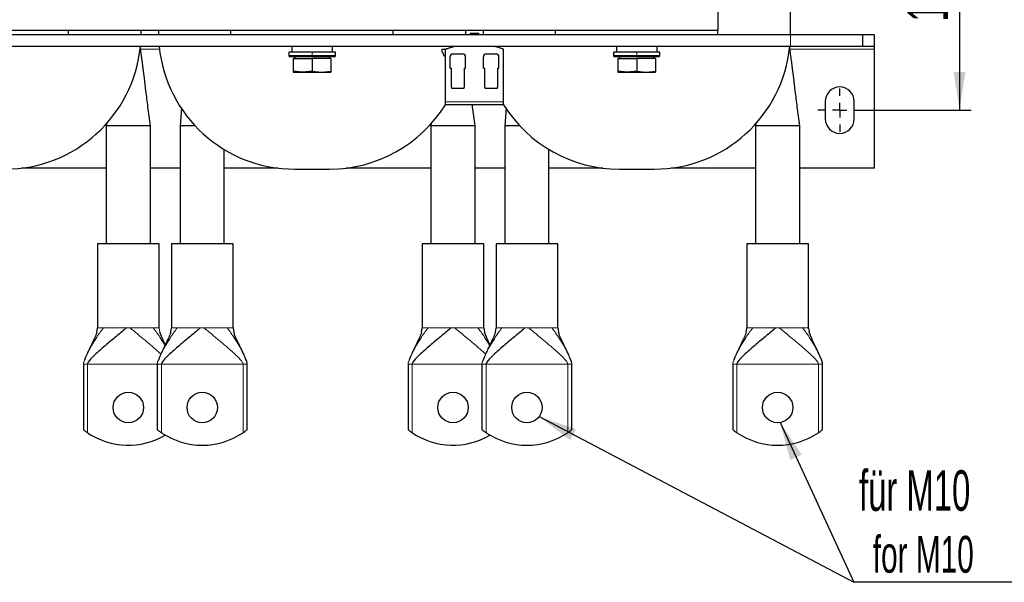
# Model space of a CAD drawing. Header units: millimetres. Extents: x 5 to 418, y 2 to 292.
# Tile 3 of 16: x 73 to 158, y 61 to 110. Entities that reach past the tile are written whole.
import ezdxf

# ---------------------------------------------------------------- set-up
doc = ezdxf.new("R2010")
doc.units = ezdxf.units.MM
doc.layers.add('SLD-0', color=7, linetype='Continuous')
doc.styles.add('SLDTEXTSTYLE0', font='TXT', dxfattribs={"width": 0.605})
doc.dimstyles.new('SLDDIMSTYLE4', dxfattribs={"dimtxt": 3.5, "dimasz": 3.302, "dimexe": 0, "dimexo": 0.0625, "dimgap": 0.875, "dimtad": 1, "dimdec": 1, "dimlfac": 4, "dimrnd": 1e-09, "dimzin": 12, "dimdsep": 46, "dimtxsty": 'SLDTEXTSTYLE0', "dimsah": 1, "dimcen": 0.09, "dimadec": 0, "dimazin": 3, "dimtfac": 1, "dimtofl": 0, "dimtmove": 0, "dimatfit": 3, "dimfxl": 1, "dimfrac": 2, "dimtolj": 1, "dimtzin": 12, "dimarcsym": 0})
doc.dimstyles.new('SLDDIMSTYLE5', dxfattribs={"dimtxt": 0.18, "dimasz": 3.302, "dimexe": 0, "dimexo": 0.0625, "dimgap": 0, "dimtad": 0, "dimtih": 1, "dimtoh": 1, "dimdec": 0, "dimrnd": 1e-09, "dimzin": 0, "dimdsep": 46, "dimtxsty": 'Standard', "dimsah": 1, "dimcen": 0.09, "dimadec": 0, "dimazin": 0, "dimtfac": 3.302, "dimtdec": 0, "dimtofl": 0, "dimtmove": 0, "dimatfit": 3, "dimfxl": 1, "dimfrac": 2, "dimtolj": 1, "dimtzin": 0, "dimarcsym": 0})

# ---------------------------------------------------------------- blocks, each defined once
blk = doc.blocks.new('_D_6')
at = {"layer": 'SLD-0'}
for p, q in [((145.604, 129.32), (155.064, 129.32)), ((154.064, 129.32), (154.064, 101.995)), ((145.604, 101.995), (155.064, 101.995))]:
    blk.add_line(p, q, dxfattribs=at)
for points in [[(154.064, 129.32), (153.556, 126.018), (154.572, 126.018)], [(154.064, 101.995), (154.572, 105.297), (153.556, 105.297)]]:
    blk.add_solid(points, dxfattribs=at)
at = {"layer": 'SLD-0', "insert": (149.553, 109.642), "char_height": 3.5, "attachment_point": 1, "rotation": 90, "style": 'SLDTEXTSTYLE0'}
blk.add_mtext('109,3', dxfattribs=at)
blk = doc.blocks.new('SW_NOTE_0_2')
at = {"layer": 'SLD-0', "color": 0}
blk.add_line((16.984, 0), (0, 0), dxfattribs=at)
blk.add_line((16.984, 0), (0, 0), dxfattribs=at)
at = {"layer": 'SLD-0', "color": 0, "attachment_point": 1, "style": 'SLDTEXTSTYLE0'}
for s, insert, char_height in [('für M10', (0.458, 9.668), 3.5), ('for M10', (1.648, 4.003), 3.175)]:
    blk.add_mtext(s, dxfattribs=dict(at, insert=insert, char_height=char_height))
blk = doc.blocks.new('SW_CENTERMARKSYMBOL_2')
at = {"layer": 'SLD-0', "color": 0}
for p, q in [((0, 1.25), (0, 1.875)), ((-1.25, 0), (-1.875, 0)), ((0, 0), (-0.625, 0)), ((0, 0), (0, 0.625)), ((0, 0), (0, -0.625)), ((0, 0), (0.625, 0)), ((1.25, 0), (1.875, 0)), ((0, -1.25), (0, -1.875))]:
    blk.add_line(p, q, dxfattribs=at)

msp = doc.modelspace()

# ---------------------------------------------------------------- linework, layer by layer
at = {"color": 7, "linetype": 'Continuous', "lineweight": 25}
for p, q in [((133.2285, 122.4453), (133.2285, 108.8703)), ((139.4785, 108.6578), (139.4785, 122.6578)), ((133.2285, 108.8703), (63.2285, 108.8703)), ((77.2285, 108.4953), (77.2285, 108.8703)), ((83.4785, 108.6578), (83.4785, 108.8703)), ((84.9785, 108.8703), (84.9785, 108.6578)), ((91.2285, 108.4953), (91.2285, 108.8703)), ((105.2285, 108.4953), (105.2285, 108.8703)), ((111.4785, 108.6578), (111.4785, 108.8703)), ((112.9785, 108.8703), (112.9785, 108.6578)), ((119.2285, 108.4953), (119.2285, 108.8703)), ((133.2285, 108.4953), (133.2285, 108.8703)), ((139.4785, 108.4953), (56.9785, 108.4953)), ((83.4774, 108.4953), (83.4785, 108.6578)), ((84.9785, 108.6578), (84.9797, 108.4953)), ((111.4774, 108.4953), (111.4785, 108.6578)), ((111.8535, 108.5953), (111.8535, 108.4953)), ((112.6035, 108.5953), (111.8535, 108.5953)), ((112.6035, 108.4953), (112.6035, 108.5953)), ((112.9785, 108.6578), (112.9797, 108.4953)), ((139.4774, 108.4953), (139.4785, 108.6578)), ((145.7285, 108.4953), (139.4785, 108.4953)), ((145.7285, 107.4953), (145.7285, 108.4953)), ((146.7285, 108.4953), (145.7285, 108.4953)), ((146.7285, 107.4953), (146.7285, 108.4953)), ((139.4785, 107.4953), (56.9785, 107.4953)), ((96.2285, 106.9953), (96.2285, 106.6953)), ((98.2285, 106.9953), (96.2285, 106.9953)), ((96.4785, 107.4953), (96.4785, 106.9953)), ((100.2285, 106.9953), (98.2285, 106.9953)), ((99.9785, 106.9953), (99.9785, 107.4953)), ((100.2285, 106.6953), (100.2285, 106.9953)), ((109.4535, 106.9863), (109.4535, 107.2453)), ((109.4535, 107.2453), (109.716, 107.2453)), ((110.466, 107.4953), (109.716, 107.2516)), ((109.716, 102.7078), (109.716, 107.2516)), ((114.741, 107.2516), (113.991, 107.4953)), ((114.741, 102.7078), (114.741, 107.2516)), ((124.2285, 106.9953), (124.2285, 106.6953)), ((126.2285, 106.9953), (124.2285, 106.9953)), ((124.4785, 107.4953), (124.4785, 106.9953)), ((128.2285, 106.9953), (126.2285, 106.9953)), ((127.9785, 106.9953), (127.9785, 107.4953)), ((128.2285, 106.6953), (128.2285, 106.9953)), ((145.7285, 107.4953), (139.4785, 107.4953)), ((146.7285, 107.4953), (145.7285, 107.4953)), ((146.7285, 107.2453), (146.7285, 107.4953)), ((146.7285, 96.9953), (146.7285, 107.2453)), ((96.2285, 106.6953), (96.3285, 106.5953)), ((98.2285, 106.6953), (96.2285, 106.6953)), ((98.2285, 106.5953), (96.3285, 106.5953)), ((96.6035, 106.4453), (96.6035, 105.3618)), ((96.6035, 106.4453), (98.2285, 106.4453)), ((96.7748, 106.5953), (96.6882, 106.4453)), ((100.2285, 106.6953), (98.2285, 106.6953)), ((100.1285, 106.5953), (98.2285, 106.5953)), ((98.2285, 106.4453), (98.2285, 105.3618)), ((99.8535, 106.4453), (98.2285, 106.4453)), ((99.7689, 106.4453), (99.6823, 106.5953)), ((99.8535, 106.4453), (99.8535, 105.3618)), ((100.1285, 106.5953), (100.2285, 106.6953)), ((109.716, 106.6453), (109.6035, 106.6453)), ((110.1223, 105.6203), (110.1223, 106.5953)), ((110.3723, 106.8453), (111.2098, 106.8453)), ((111.4598, 105.6203), (111.4598, 106.5953)), ((112.9973, 105.6203), (112.9973, 106.5953)), ((113.2473, 106.8453), (114.0848, 106.8453)), ((114.3348, 105.6203), (114.3348, 106.5953)), ((124.2285, 106.6953), (124.3285, 106.5953)), ((126.2285, 106.6953), (124.2285, 106.6953)), ((126.2285, 106.5953), (124.3285, 106.5953)), ((124.6035, 106.4453), (124.6035, 105.3618)), ((124.6035, 106.4453), (126.2285, 106.4453)), ((124.7748, 106.5953), (124.6882, 106.4453)), ((128.2285, 106.6953), (126.2285, 106.6953)), ((128.1285, 106.5953), (126.2285, 106.5953)), ((126.2285, 106.4453), (126.2285, 105.3618)), ((127.8535, 106.4453), (126.2285, 106.4453)), ((127.7689, 106.4453), (127.6823, 106.5953)), ((127.8535, 106.4453), (127.8535, 105.3618)), ((128.1285, 106.5953), (128.2285, 106.6953)), ((97.416, 105.2703), (96.6035, 105.3618)), ((98.2285, 105.3618), (97.416, 105.2703)), ((98.2285, 105.3618), (99.041, 105.2703)), ((99.041, 105.2703), (99.8535, 105.3618)), ((110.1223, 105.6203), (110.2098, 105.6203)), ((110.2098, 105.6203), (110.2098, 104.0516)), ((111.3723, 104.0516), (111.3723, 105.6203)), ((111.3723, 105.6203), (111.4598, 105.6203)), ((112.9973, 105.6203), (113.0848, 105.6203)), ((113.0848, 105.6203), (113.0848, 104.0516)), ((114.2473, 104.0516), (114.2473, 105.6203)), ((114.2473, 105.6203), (114.3348, 105.6203)), ((125.416, 105.2703), (124.6035, 105.3618)), ((126.2285, 105.3618), (125.416, 105.2703)), ((126.2285, 105.3618), (127.041, 105.2703)), ((127.041, 105.2703), (127.8535, 105.3618)), ((96.6035, 105.2703), (97.416, 105.2703)), ((97.416, 105.2703), (99.041, 105.2703)), ((99.041, 105.2703), (99.8535, 105.2703)), ((124.6035, 105.2703), (125.416, 105.2703)), ((125.416, 105.2703), (127.041, 105.2703)), ((127.041, 105.2703), (127.8535, 105.2703)), ((110.2098, 104.0516), (110.2389, 104.0224)), ((110.2535, 103.9871), (110.2535, 103.8953)), ((110.2535, 103.8953), (110.791, 103.8953)), ((110.791, 103.8953), (111.3285, 103.8953)), ((111.3285, 103.8953), (111.3285, 103.9871)), ((111.3432, 104.0224), (111.3723, 104.0516)), ((113.0848, 104.0516), (113.1139, 104.0224)), ((113.1285, 103.9871), (113.1285, 103.8953)), ((113.1285, 103.8953), (113.666, 103.8953)), ((113.666, 103.8953), (114.2035, 103.8953)), ((114.2035, 103.8953), (114.2035, 103.9871)), ((114.2182, 104.0224), (114.2473, 104.0516)), ((86.9693, 102.1892), (86.851, 100.6578)), ((109.716, 102.4578), (109.716, 102.7078)), ((114.741, 102.4578), (109.716, 102.4578)), ((114.741, 102.4578), (114.741, 102.7078)), ((114.9693, 102.1892), (114.851, 100.6578)), ((142.4785, 102.7453), (142.4785, 101.2453)), ((144.9785, 101.2453), (144.9785, 102.7453)), ((80.4864, 100.8518), (80.476, 100.6578)), ((80.476, 100.6578), (80.476, 90.4703)), ((84.276, 100.6578), (80.476, 100.6578)), ((84.276, 90.4703), (84.276, 100.6578)), ((86.851, 100.6578), (86.851, 90.4703)), ((88.1226, 100.6578), (86.851, 100.6578)), ((108.4864, 100.8518), (108.476, 100.6578)), ((108.476, 100.6578), (108.476, 90.4703)), ((112.276, 100.6578), (108.476, 100.6578)), ((112.276, 90.4703), (112.276, 100.6578)), ((114.851, 100.6578), (114.851, 90.4703)), ((116.1226, 100.6578), (114.851, 100.6578)), ((136.4864, 100.8518), (136.476, 100.6578)), ((136.476, 100.6578), (136.476, 90.4703)), ((140.276, 100.6578), (136.476, 100.6578)), ((140.276, 90.4703), (140.276, 100.6578)), ((90.651, 90.4703), (90.651, 98.6016)), ((118.651, 90.4703), (118.651, 98.6016)), ((80.476, 96.9953), (73.1598, 96.9953)), ((86.851, 96.9953), (84.276, 96.9953)), ((95.2973, 96.9953), (90.651, 96.9953)), ((96.7285, 96.9078), (99.7285, 96.9078)), ((108.476, 96.9953), (101.1598, 96.9953)), ((114.851, 96.9953), (112.276, 96.9953)), ((123.2973, 96.9953), (118.651, 96.9953)), ((124.7285, 96.9078), (127.7285, 96.9078)), ((136.476, 96.9953), (129.1598, 96.9953)), ((146.7285, 96.9953), (140.276, 96.9953)), ((79.7135, 90.4703), (79.7135, 83.2203)), ((85.0385, 90.4703), (79.7135, 90.4703)), ((85.0385, 83.2203), (85.0385, 90.4703)), ((86.0885, 90.4703), (86.0885, 83.2203)), ((91.4135, 90.4703), (86.0885, 90.4703)), ((91.4135, 83.2203), (91.4135, 90.4703)), ((107.7135, 90.4703), (107.7135, 83.2203)), ((113.0385, 90.4703), (107.7135, 90.4703)), ((113.0385, 83.2203), (113.0385, 90.4703)), ((114.0885, 90.4703), (114.0885, 83.2203)), ((119.4135, 90.4703), (114.0885, 90.4703)), ((119.4135, 83.2203), (119.4135, 90.4703)), ((135.7135, 90.4703), (135.7135, 83.2203)), ((141.0385, 90.4703), (135.7135, 90.4703)), ((141.0385, 83.2203), (141.0385, 90.4703)), ((79.6541, 82.8526), (79.7135, 83.2203)), ((86.0291, 82.8526), (86.0885, 83.2203)), ((91.4135, 83.2203), (91.4714, 82.8488)), ((107.6541, 82.8526), (107.7135, 83.2203)), ((113.0385, 83.2203), (113.0964, 82.8488)), ((114.0291, 82.8526), (114.0885, 83.2203)), ((119.4135, 83.2203), (119.4714, 82.8488)), ((135.6541, 82.8526), (135.7135, 83.2203)), ((141.0385, 83.2203), (141.0964, 82.8488)), ((78.501, 80.0953), (78.501, 74.4415)), ((84.876, 80.0953), (84.876, 74.4415)), ((92.626, 74.4415), (92.626, 80.0953)), ((106.501, 80.0953), (106.501, 74.4415)), ((112.876, 80.0953), (112.876, 74.4415)), ((120.626, 74.4415), (120.626, 80.0953)), ((134.501, 80.0953), (134.501, 74.4415)), ((142.251, 74.4415), (142.251, 80.0953))]:
    msp.add_line(p, q, dxfattribs=at)
at = {"color": 7, "linetype": 'Continuous', "lineweight": 18}
for p, q in [((139.4785, 107.4953), (139.4785, 108.4953)), ((85.0638, 107.2453), (83.3933, 107.2453)), ((98.2285, 106.9953), (98.2285, 106.6953)), ((126.2285, 106.9953), (126.2285, 106.6953)), ((146.7285, 107.2453), (139.3933, 107.2453)), ((98.2285, 106.5953), (98.2285, 106.6953)), ((126.2285, 106.5953), (126.2285, 106.6953)), ((114.741, 102.7078), (109.716, 102.7078)), ((80.132, 83.2203), (80.222, 83.2203)), ((82.2089, 83.2203), (82.5432, 83.2203)), ((84.5301, 83.2203), (84.6201, 83.2203)), ((85.0385, 83.2203), (85.0964, 82.8488)), ((86.507, 83.2203), (86.597, 83.2203)), ((88.5839, 83.2203), (88.9182, 83.2203)), ((90.9051, 83.2203), (90.9951, 83.2203)), ((108.132, 83.2203), (108.222, 83.2203)), ((110.2089, 83.2203), (110.5432, 83.2203)), ((112.5301, 83.2203), (112.6201, 83.2203)), ((114.507, 83.2203), (114.597, 83.2203)), ((116.5839, 83.2203), (116.9182, 83.2203)), ((118.9051, 83.2203), (118.9951, 83.2203)), ((136.132, 83.2203), (136.222, 83.2203)), ((138.2089, 83.2203), (138.5432, 83.2203)), ((140.5301, 83.2203), (140.6201, 83.2203)), ((78.5206, 80.0953), (78.501, 80.0953)), ((84.876, 80.0953), (78.8594, 80.0953)), ((78.8594, 74.1785), (78.8594, 80.0953)), ((84.8956, 80.0953), (84.876, 80.0953)), ((92.2677, 80.0953), (85.2344, 80.0953)), ((85.2344, 74.1785), (85.2344, 80.0953)), ((92.2677, 80.0953), (92.2677, 74.1785)), ((92.626, 80.0953), (92.6065, 80.0953)), ((106.5206, 80.0953), (106.501, 80.0953)), ((112.876, 80.0953), (106.8594, 80.0953)), ((106.8594, 74.1785), (106.8594, 80.0953)), ((112.8956, 80.0953), (112.876, 80.0953)), ((120.2677, 80.0953), (113.2344, 80.0953)), ((113.2344, 74.1785), (113.2344, 80.0953)), ((120.2677, 80.0953), (120.2677, 74.1785)), ((120.626, 80.0953), (120.6065, 80.0953)), ((134.5206, 80.0953), (134.501, 80.0953)), ((141.8927, 80.0953), (134.8594, 80.0953)), ((134.8594, 74.1785), (134.8594, 80.0953)), ((141.8927, 80.0953), (141.8927, 74.1785)), ((142.251, 80.0953), (142.2315, 80.0953))]:
    msp.add_line(p, q, dxfattribs=at)
at = {"color": 7, "linetype": 'Continuous', "lineweight": 25}
for centre in [(82.376, 76.3453), (88.751, 76.3453), (110.376, 76.3453), (116.751, 76.3453), (138.376, 76.3453)]:
    msp.add_circle(centre, 1.3125, dxfattribs=at)
for centre, radius, start, end in [((71.7285, 108.6578), 11.75, 270, 354.322086), ((96.7285, 108.6578), 11.75, 185.677914, 270), ((127.7285, 108.6578), 11.75, 270, 354.322086), ((109.141, 106.6453), 0.4625, 360, 47.493358), ((110.3723, 106.5953), 0.25, 90, 180), ((111.2098, 106.5953), 0.25, 0, 90), ((113.2473, 106.5953), 0.25, 90, 180), ((114.0848, 106.5953), 0.25, 0, 90), ((110.2035, 103.9871), 0.05, 0, 45), ((111.3785, 103.9871), 0.05, 135, 180), ((113.0785, 103.9871), 0.05, 0, 45), ((114.2535, 103.9871), 0.05, 135, 180), ((143.7285, 102.7453), 1.25, 0, 180), ((99.7285, 108.6578), 11.75, 270, 328.211669), ((124.7285, 108.6578), 11.75, 211.788331, 270), ((143.7285, 101.2453), 1.25, 180, 0), ((82.376, 79.3453), 6.25, 235.759583, 300.66383), ((88.751, 79.3453), 6.25, 235.759583, 304.240417), ((110.376, 79.3453), 6.25, 235.759583, 300.66383), ((116.751, 79.3453), 6.25, 235.759583, 304.240417), ((138.376, 79.3453), 6.25, 235.759583, 304.240417)]:
    msp.add_arc(centre, radius, start, end, dxfattribs=at)
for points, knots in [([(84.2761, 100.6578), (84.2077, 101.2011), (84.0823, 102.1984), (83.911, 103.5609), (83.7734, 104.6556), (83.6796, 105.4013), (83.6213, 105.8653), (83.5859, 106.147), (83.5502, 106.4297), (83.5039, 106.7819), (83.4509, 107.1459), (83.4192, 107.3915), (83.4057, 107.4953)], [0, 0, 0, 0, 0.23119913, 0.42444144, 0.57972772, 0.69705687, 0.74148727, 0.7773378, 0.81629235, 0.86371856, 0.94236884, 1, 1, 1, 1]), ([(109.716, 107.2516), (109.7387, 107.259), (109.8291, 107.2883), (110.1007, 107.3766), (110.3331, 107.4521), (110.466, 107.4953)], [0, 0, 0, 0, 0.12497907, 0.49912801, 1, 1, 1, 1]), ([(114.741, 107.2516), (114.7221, 107.2578), (114.6338, 107.2864), (114.3605, 107.3753), (114.1238, 107.4522), (113.991, 107.4953)], [0, 0, 0, 0, 0.1071494, 0.4989926, 1, 1, 1, 1]), ([(140.2761, 100.6578), (140.2077, 101.2011), (140.0823, 102.1984), (139.911, 103.5609), (139.7734, 104.6556), (139.6796, 105.4013), (139.6213, 105.8653), (139.5859, 106.147), (139.5502, 106.4297), (139.5039, 106.7819), (139.4509, 107.1459), (139.4192, 107.3915), (139.4057, 107.4953)], [0, 0, 0, 0, 0.2311991, 0.4244414, 0.5797277, 0.6970569, 0.7414873, 0.7773378, 0.8162924, 0.8637186, 0.9423688, 1, 1, 1, 1]), ([(96.6035, 105.3618), (96.6035, 105.36), (96.6035, 105.304), (96.6035, 105.2869), (96.6035, 105.2703)], [0, 0, 0, 0, 0.03148504, 1, 1, 1, 1]), ([(99.8535, 105.3618), (99.8535, 105.36), (99.8535, 105.304), (99.8535, 105.2869), (99.8535, 105.2703)], [0, 0, 0, 0, 0.031485, 1, 1, 1, 1]), ([(124.6035, 105.3618), (124.6035, 105.36), (124.6035, 105.304), (124.6035, 105.2869), (124.6035, 105.2703)], [0, 0, 0, 0, 0.03148504, 1, 1, 1, 1]), ([(127.8535, 105.3618), (127.8535, 105.36), (127.8535, 105.304), (127.8535, 105.2869), (127.8535, 105.2703)], [0, 0, 0, 0, 0.031485, 1, 1, 1, 1]), ([(112.2761, 100.6578), (112.2077, 101.2011), (112.1323, 101.801), (112.0568, 102.4011), (112.0497, 102.4578)], [0, 0, 0, 0, 0.9054868, 1, 1, 1, 1]), ([(82.2089, 83.2203), (82.0764, 83.1074), (81.7859, 82.8597), (81.3811, 82.5222), (80.9403, 82.1547), (80.4854, 81.7731), (80.0156, 81.3707), (79.5847, 80.9858), (79.2652, 80.6771), (79.0631, 80.4543), (78.9584, 80.3204), (78.894, 80.2191), (78.8667, 80.1478), (78.8602, 80.1143), (78.8596, 80.1013), (78.8594, 80.0953)], [0, 0, 0, 0, 0.0781591, 0.1714186, 0.2791858, 0.4190541, 0.5640356, 0.7218879, 0.857226, 0.9114767, 0.9541996, 0.9837127, 0.9942303, 0.9973255, 1, 1, 1, 1]), ([(88.5839, 83.2203), (88.4514, 83.1074), (88.1609, 82.8597), (87.7561, 82.5222), (87.3153, 82.1547), (86.8604, 81.7731), (86.3906, 81.3707), (85.9597, 80.9858), (85.6402, 80.6771), (85.4381, 80.4543), (85.3334, 80.3204), (85.269, 80.2191), (85.2417, 80.1478), (85.2352, 80.1143), (85.2346, 80.1013), (85.2344, 80.0953)], [0, 0, 0, 0, 0.0781591, 0.1714186, 0.2791858, 0.4190541, 0.5640356, 0.7218879, 0.857226, 0.9114767, 0.9541996, 0.9837127, 0.9942303, 0.9973255, 1, 1, 1, 1]), ([(110.2089, 83.2203), (110.0764, 83.1074), (109.7859, 82.8597), (109.3811, 82.5222), (108.9403, 82.1547), (108.4854, 81.7731), (108.0156, 81.3707), (107.5847, 80.9858), (107.2652, 80.6771), (107.0631, 80.4543), (106.9584, 80.3204), (106.894, 80.2191), (106.8667, 80.1478), (106.8602, 80.1143), (106.8596, 80.1013), (106.8594, 80.0953)], [0, 0, 0, 0, 0.0781591, 0.1714186, 0.2791858, 0.4190541, 0.5640356, 0.7218879, 0.857226, 0.9114767, 0.9541996, 0.9837127, 0.9942303, 0.9973255, 1, 1, 1, 1]), ([(116.5839, 83.2203), (116.4514, 83.1074), (116.1609, 82.8597), (115.7561, 82.5222), (115.3153, 82.1547), (114.8604, 81.7731), (114.3906, 81.3707), (113.9597, 80.9858), (113.6402, 80.6771), (113.4381, 80.4543), (113.3334, 80.3204), (113.269, 80.2191), (113.2417, 80.1478), (113.2352, 80.1143), (113.2346, 80.1013), (113.2344, 80.0953)], [0, 0, 0, 0, 0.0781591, 0.1714186, 0.2791858, 0.4190541, 0.5640356, 0.7218879, 0.857226, 0.9114767, 0.9541996, 0.9837127, 0.9942303, 0.9973255, 1, 1, 1, 1]), ([(138.2089, 83.2203), (138.0764, 83.1074), (137.7859, 82.8597), (137.3811, 82.5222), (136.9403, 82.1547), (136.4854, 81.7731), (136.0156, 81.3707), (135.5847, 80.9858), (135.2652, 80.6771), (135.0631, 80.4543), (134.9584, 80.3204), (134.894, 80.2191), (134.8667, 80.1478), (134.8602, 80.1143), (134.8596, 80.1013), (134.8594, 80.0953)], [0, 0, 0, 0, 0.0781591, 0.1714186, 0.2791858, 0.4190541, 0.5640356, 0.7218879, 0.857226, 0.9114767, 0.9541996, 0.9837127, 0.9942303, 0.9973255, 1, 1, 1, 1]), ([(79.6615, 82.8541), (79.6346, 82.7766), (79.5469, 82.5232), (79.3608, 82.1139), (79.1377, 81.6503), (78.9147, 81.187), (78.7356, 80.8104), (78.6348, 80.55), (78.5933, 80.443)], [0, 0, 0, 0, 0.0753274, 0.2462553, 0.4891149, 0.6781112, 0.8678328, 1, 1, 1, 1]), ([(86.0365, 82.8541), (86.0096, 82.7766), (85.9219, 82.5232), (85.7358, 82.1139), (85.5127, 81.6503), (85.2897, 81.187), (85.1106, 80.8104), (85.0098, 80.55), (84.9683, 80.443)], [0, 0, 0, 0, 0.07532738, 0.24625529, 0.48911494, 0.67811117, 0.86783279, 1, 1, 1, 1]), ([(85.5629, 81.7563), (85.4776, 81.927), (85.3123, 82.2577), (85.1629, 82.6597), (85.0906, 82.8541)], [0, 0, 0, 0, 0.5163239, 1, 1, 1, 1]), ([(92.626, 80.0953), (92.6257, 80.106), (92.6248, 80.1299), (92.6134, 80.204), (92.5794, 80.327), (92.5048, 80.5355), (92.3866, 80.8157), (92.2018, 81.2142), (91.966, 81.7014), (91.6945, 82.2384), (91.5378, 82.6601), (91.4656, 82.8541)], [0, 0, 0, 0, 0.00857266, 0.01906287, 0.06364078, 0.1286097, 0.24434867, 0.38689106, 0.60138339, 0.8166411, 1, 1, 1, 1]), ([(107.6615, 82.8541), (107.6346, 82.7766), (107.5469, 82.5232), (107.3608, 82.1139), (107.1377, 81.6503), (106.9147, 81.187), (106.7356, 80.8104), (106.6348, 80.55), (106.5933, 80.443)], [0, 0, 0, 0, 0.0753274, 0.2462553, 0.4891149, 0.6781112, 0.8678328, 1, 1, 1, 1]), ([(114.0365, 82.8541), (114.0096, 82.7766), (113.9219, 82.5232), (113.7358, 82.1139), (113.5127, 81.6503), (113.2897, 81.187), (113.1106, 80.8104), (113.0098, 80.55), (112.9683, 80.443)], [0, 0, 0, 0, 0.07532738, 0.24625529, 0.48911494, 0.67811117, 0.86783279, 1, 1, 1, 1]), ([(113.5629, 81.7563), (113.4776, 81.927), (113.3123, 82.2577), (113.1629, 82.6597), (113.0906, 82.8541)], [0, 0, 0, 0, 0.5163239, 1, 1, 1, 1]), ([(120.626, 80.0953), (120.6257, 80.106), (120.6248, 80.1299), (120.6134, 80.204), (120.5794, 80.327), (120.5048, 80.5355), (120.3866, 80.8157), (120.2018, 81.2142), (119.966, 81.7014), (119.6945, 82.2384), (119.5378, 82.6601), (119.4656, 82.8541)], [0, 0, 0, 0, 0.0085727, 0.0190629, 0.0636408, 0.1286097, 0.2443487, 0.3868911, 0.6013834, 0.8166411, 1, 1, 1, 1]), ([(135.6615, 82.8541), (135.6346, 82.7766), (135.5469, 82.5232), (135.3608, 82.1139), (135.1377, 81.6503), (134.9147, 81.187), (134.7356, 80.8104), (134.6348, 80.55), (134.5933, 80.443)], [0, 0, 0, 0, 0.0753274, 0.2462553, 0.4891149, 0.6781112, 0.8678328, 1, 1, 1, 1]), ([(142.251, 80.0953), (142.2507, 80.106), (142.2498, 80.1299), (142.2384, 80.204), (142.2044, 80.327), (142.1298, 80.5355), (142.0116, 80.8157), (141.8268, 81.2142), (141.591, 81.7014), (141.3195, 82.2384), (141.1628, 82.6601), (141.0906, 82.8541)], [0, 0, 0, 0, 0.0085727, 0.0190629, 0.0636408, 0.1286097, 0.2443487, 0.3868911, 0.6013834, 0.8166411, 1, 1, 1, 1]), ([(78.501, 74.4415), (78.504, 74.4392), (78.5098, 74.4346), (78.5535, 74.4004), (78.6206, 74.3491), (78.7178, 74.2771), (78.8034, 74.2167), (78.8533, 74.1827), (78.8594, 74.1785)], [0, 0, 0, 0, 0.1625415, 0.324504, 0.4998447, 0.7117953, 0.9647227, 1, 1, 1, 1]), ([(84.876, 74.4415), (84.879, 74.4392), (84.8848, 74.4346), (84.9285, 74.4004), (84.9956, 74.3491), (85.0928, 74.2771), (85.1784, 74.2167), (85.2283, 74.1827), (85.2344, 74.1785)], [0, 0, 0, 0, 0.1625415, 0.324504, 0.4998447, 0.7117953, 0.9647227, 1, 1, 1, 1]), ([(92.2677, 74.1785), (92.3178, 74.2132), (92.4162, 74.2815), (92.5295, 74.3664), (92.6002, 74.4211), (92.6244, 74.4402), (92.6258, 74.4413), (92.626, 74.4415)], [0, 0, 0, 0, 0.2897266, 0.5701644, 0.7589, 0.9488943, 1, 1, 1, 1]), ([(106.501, 74.4415), (106.504, 74.4392), (106.5098, 74.4346), (106.5535, 74.4004), (106.6206, 74.3491), (106.7178, 74.2771), (106.8034, 74.2167), (106.8533, 74.1827), (106.8594, 74.1785)], [0, 0, 0, 0, 0.1625415, 0.324504, 0.4998447, 0.7117953, 0.9647227, 1, 1, 1, 1]), ([(112.876, 74.4415), (112.879, 74.4392), (112.8848, 74.4346), (112.9285, 74.4004), (112.9956, 74.3491), (113.0928, 74.2771), (113.1784, 74.2167), (113.2283, 74.1827), (113.2344, 74.1785)], [0, 0, 0, 0, 0.1625415, 0.324504, 0.4998447, 0.7117953, 0.9647227, 1, 1, 1, 1]), ([(120.2677, 74.1785), (120.3178, 74.2132), (120.4162, 74.2815), (120.5295, 74.3664), (120.6002, 74.4211), (120.6244, 74.4402), (120.6258, 74.4413), (120.626, 74.4415)], [0, 0, 0, 0, 0.2897266, 0.5701644, 0.7589, 0.9488943, 1, 1, 1, 1]), ([(134.501, 74.4415), (134.504, 74.4392), (134.5098, 74.4346), (134.5535, 74.4004), (134.6206, 74.3491), (134.7178, 74.2771), (134.8034, 74.2167), (134.8533, 74.1827), (134.8594, 74.1785)], [0, 0, 0, 0, 0.1625415, 0.324504, 0.4998447, 0.7117953, 0.9647227, 1, 1, 1, 1]), ([(141.8927, 74.1785), (141.9428, 74.2132), (142.0412, 74.2815), (142.1545, 74.3664), (142.2252, 74.4211), (142.2494, 74.4402), (142.2508, 74.4413), (142.251, 74.4415)], [0, 0, 0, 0, 0.2897266, 0.5701644, 0.7589, 0.9488943, 1, 1, 1, 1])]:
    msp.add_open_spline(points, degree=3, knots=knots, dxfattribs=at)
at = {"color": 7, "linetype": 'Continuous', "lineweight": 18}
for points, knots in [([(78.501, 80.0953), (78.5016, 80.1081), (78.5029, 80.1371), (78.5128, 80.1929), (78.5398, 80.2992), (78.6221, 80.5285), (78.7718, 80.8594), (78.9871, 81.2816), (79.2504, 81.7564), (79.5544, 82.2609), (79.868, 82.7505), (80.113, 83.0756), (80.222, 83.2203)], [0, 0, 0, 0, 0.0070991, 0.0161411, 0.0348424, 0.0819148, 0.2037604, 0.3426684, 0.4976105, 0.686255, 0.8602833, 1, 1, 1, 1]), ([(85.1872, 80.9621), (85.1862, 80.9631), (85.0403, 81.1068), (84.6953, 81.4034), (84.1495, 81.8735), (83.5803, 82.3478), (83.0524, 82.7869), (82.701, 83.086), (82.5432, 83.2203)], [0, 0, 0, 0, 0.0015458, 0.2199791, 0.4746417, 0.711964, 0.8706849, 1, 1, 1, 1]), ([(85.5331, 81.6937), (85.5278, 81.7033), (85.4195, 81.8994), (85.1964, 82.2602), (84.8843, 82.7506), (84.6392, 83.0756), (84.5301, 83.2203)], [0, 0, 0, 0, 0.0190102, 0.3873665, 0.7271825, 1, 1, 1, 1]), ([(84.876, 80.0953), (84.8766, 80.1081), (84.8779, 80.1371), (84.8878, 80.1929), (84.9148, 80.2992), (84.9971, 80.5285), (85.1468, 80.8594), (85.3621, 81.2816), (85.6254, 81.7564), (85.9294, 82.2609), (86.243, 82.7505), (86.488, 83.0756), (86.597, 83.2203)], [0, 0, 0, 0, 0.0070991, 0.0161411, 0.0348424, 0.0819148, 0.2037604, 0.3426684, 0.4976105, 0.686255, 0.8602833, 1, 1, 1, 1]), ([(92.2677, 80.0953), (92.2673, 80.1031), (92.2663, 80.1204), (92.2585, 80.1523), (92.2319, 80.2213), (92.1686, 80.3204), (92.064, 80.4543), (91.8618, 80.6772), (91.5424, 80.9857), (91.0729, 81.4051), (90.5238, 81.8731), (89.9554, 82.3479), (89.4274, 82.7869), (89.076, 83.086), (88.9182, 83.2203)], [0, 0, 0, 0, 0.0034633, 0.0076788, 0.0163022, 0.0458253, 0.0885627, 0.1428318, 0.2782157, 0.4361215, 0.6202175, 0.7917782, 0.9065179, 1, 1, 1, 1]), ([(92.626, 80.0953), (92.6255, 80.1081), (92.6242, 80.1371), (92.6143, 80.1929), (92.5873, 80.2992), (92.505, 80.5285), (92.3553, 80.8594), (92.14, 81.2816), (91.8767, 81.7564), (91.5727, 82.2609), (91.2591, 82.7505), (91.0141, 83.0756), (90.9051, 83.2203)], [0, 0, 0, 0, 0.0070991, 0.0161411, 0.0348424, 0.0819148, 0.2037604, 0.3426684, 0.4976105, 0.686255, 0.8602833, 1, 1, 1, 1]), ([(106.501, 80.0953), (106.5016, 80.1081), (106.5029, 80.1371), (106.5128, 80.1929), (106.5398, 80.2992), (106.6221, 80.5285), (106.7718, 80.8594), (106.9871, 81.2816), (107.2504, 81.7564), (107.5544, 82.2609), (107.868, 82.7505), (108.113, 83.0756), (108.222, 83.2203)], [0, 0, 0, 0, 0.0070991, 0.0161411, 0.0348424, 0.0819148, 0.2037604, 0.3426684, 0.4976105, 0.686255, 0.8602833, 1, 1, 1, 1]), ([(113.1872, 80.9621), (113.1862, 80.9631), (113.0403, 81.1068), (112.6953, 81.4034), (112.1495, 81.8735), (111.5803, 82.3478), (111.0524, 82.7869), (110.701, 83.086), (110.5432, 83.2203)], [0, 0, 0, 0, 0.0015458, 0.2199791, 0.4746417, 0.711964, 0.8706849, 1, 1, 1, 1]), ([(113.5331, 81.6937), (113.5278, 81.7033), (113.4195, 81.8994), (113.1964, 82.2602), (112.8843, 82.7506), (112.6392, 83.0756), (112.5301, 83.2203)], [0, 0, 0, 0, 0.0190102, 0.3873665, 0.7271825, 1, 1, 1, 1]), ([(112.876, 80.0953), (112.8766, 80.1081), (112.8779, 80.1371), (112.8878, 80.1929), (112.9148, 80.2992), (112.9971, 80.5285), (113.1468, 80.8594), (113.3621, 81.2816), (113.6254, 81.7564), (113.9294, 82.2609), (114.243, 82.7505), (114.488, 83.0756), (114.597, 83.2203)], [0, 0, 0, 0, 0.0070991, 0.0161411, 0.0348424, 0.0819148, 0.2037604, 0.3426684, 0.4976105, 0.686255, 0.8602833, 1, 1, 1, 1]), ([(120.2677, 80.0953), (120.2673, 80.1031), (120.2663, 80.1204), (120.2585, 80.1523), (120.2319, 80.2213), (120.1686, 80.3204), (120.064, 80.4543), (119.8618, 80.6772), (119.5424, 80.9857), (119.0729, 81.4051), (118.5238, 81.8731), (117.9554, 82.3479), (117.4274, 82.7869), (117.076, 83.086), (116.9182, 83.2203)], [0, 0, 0, 0, 0.00346332, 0.00767885, 0.01630223, 0.0458253, 0.08856267, 0.14283178, 0.27821568, 0.43612151, 0.62021755, 0.79177822, 0.90651788, 1, 1, 1, 1]), ([(120.626, 80.0953), (120.6255, 80.1081), (120.6242, 80.1371), (120.6143, 80.1929), (120.5873, 80.2992), (120.505, 80.5285), (120.3553, 80.8594), (120.14, 81.2816), (119.8767, 81.7564), (119.5727, 82.2609), (119.2591, 82.7505), (119.0141, 83.0756), (118.9051, 83.2203)], [0, 0, 0, 0, 0.0070991, 0.0161411, 0.0348424, 0.0819148, 0.2037604, 0.3426684, 0.4976105, 0.686255, 0.8602833, 1, 1, 1, 1]), ([(134.501, 80.0953), (134.5016, 80.1081), (134.5029, 80.1371), (134.5128, 80.1929), (134.5398, 80.2992), (134.6221, 80.5285), (134.7718, 80.8594), (134.9871, 81.2816), (135.2504, 81.7564), (135.5544, 82.2609), (135.868, 82.7505), (136.113, 83.0756), (136.222, 83.2203)], [0, 0, 0, 0, 0.0070991, 0.0161411, 0.0348424, 0.0819148, 0.2037604, 0.3426684, 0.4976105, 0.686255, 0.8602833, 1, 1, 1, 1]), ([(141.8927, 80.0953), (141.8923, 80.1031), (141.8913, 80.1204), (141.8835, 80.1523), (141.8569, 80.2213), (141.7936, 80.3204), (141.689, 80.4543), (141.4868, 80.6772), (141.1674, 80.9857), (140.6979, 81.4051), (140.1488, 81.8731), (139.5804, 82.3479), (139.0524, 82.7869), (138.701, 83.086), (138.5432, 83.2203)], [0, 0, 0, 0, 0.0034633, 0.0076788, 0.0163022, 0.0458253, 0.0885627, 0.1428318, 0.2782157, 0.4361215, 0.6202175, 0.7917782, 0.9065179, 1, 1, 1, 1]), ([(142.251, 80.0953), (142.2505, 80.1081), (142.2492, 80.1371), (142.2393, 80.1929), (142.2123, 80.2992), (142.13, 80.5285), (141.9803, 80.8594), (141.765, 81.2816), (141.5017, 81.7564), (141.1977, 82.2609), (140.8841, 82.7505), (140.6391, 83.0756), (140.5301, 83.2203)], [0, 0, 0, 0, 0.0070991, 0.0161411, 0.0348424, 0.0819148, 0.2037604, 0.3426684, 0.4976105, 0.686255, 0.8602833, 1, 1, 1, 1])]:
    msp.add_open_spline(points, degree=3, knots=knots, dxfattribs=at)
for points in [[(79.7135, 83.2203), (79.7321, 83.2203), (79.7691, 83.2203), (80.011, 83.2203), (80.132, 83.2203)], [(80.222, 83.2203), (80.3468, 83.2203), (80.5964, 83.2203), (81.0843, 83.2203), (81.6266, 83.2203), (82.0148, 83.2203), (82.2089, 83.2203)], [(82.5432, 83.2203), (82.7373, 83.2203), (83.1255, 83.2203), (83.6678, 83.2203), (84.1557, 83.2203), (84.4053, 83.2203), (84.5301, 83.2203)], [(84.6201, 83.2203), (84.7411, 83.2203), (84.983, 83.2203), (85.02, 83.2203), (85.0385, 83.2203)], [(86.0885, 83.2203), (86.1071, 83.2203), (86.1441, 83.2203), (86.386, 83.2203), (86.507, 83.2203)], [(86.597, 83.2203), (86.7218, 83.2203), (86.9714, 83.2203), (87.4593, 83.2203), (88.0016, 83.2203), (88.3898, 83.2203), (88.5839, 83.2203)], [(88.9182, 83.2203), (89.1123, 83.2203), (89.5005, 83.2203), (90.0428, 83.2203), (90.5307, 83.2203), (90.7803, 83.2203), (90.9051, 83.2203)], [(90.9951, 83.2203), (91.1161, 83.2203), (91.358, 83.2203), (91.395, 83.2203), (91.4135, 83.2203)], [(107.7135, 83.2203), (107.7321, 83.2203), (107.7691, 83.2203), (108.011, 83.2203), (108.132, 83.2203)], [(108.222, 83.2203), (108.3468, 83.2203), (108.5964, 83.2203), (109.0843, 83.2203), (109.6266, 83.2203), (110.0148, 83.2203), (110.2089, 83.2203)], [(110.5432, 83.2203), (110.7373, 83.2203), (111.1255, 83.2203), (111.6678, 83.2203), (112.1557, 83.2203), (112.4053, 83.2203), (112.5301, 83.2203)], [(112.6201, 83.2203), (112.7411, 83.2203), (112.983, 83.2203), (113.02, 83.2203), (113.0385, 83.2203)], [(114.0885, 83.2203), (114.1071, 83.2203), (114.1441, 83.2203), (114.386, 83.2203), (114.507, 83.2203)], [(114.597, 83.2203), (114.7218, 83.2203), (114.9714, 83.2203), (115.4593, 83.2203), (116.0016, 83.2203), (116.3898, 83.2203), (116.5839, 83.2203)], [(116.9182, 83.2203), (117.1123, 83.2203), (117.5005, 83.2203), (118.0428, 83.2203), (118.5307, 83.2203), (118.7803, 83.2203), (118.9051, 83.2203)], [(118.9951, 83.2203), (119.1161, 83.2203), (119.358, 83.2203), (119.395, 83.2203), (119.4135, 83.2203)], [(135.7135, 83.2203), (135.7321, 83.2203), (135.7691, 83.2203), (136.011, 83.2203), (136.132, 83.2203)], [(136.222, 83.2203), (136.3468, 83.2203), (136.5964, 83.2203), (137.0843, 83.2203), (137.6266, 83.2203), (138.0148, 83.2203), (138.2089, 83.2203)], [(138.5432, 83.2203), (138.7373, 83.2203), (139.1255, 83.2203), (139.6678, 83.2203), (140.1557, 83.2203), (140.4053, 83.2203), (140.5301, 83.2203)], [(140.6201, 83.2203), (140.7411, 83.2203), (140.983, 83.2203), (141.02, 83.2203), (141.0385, 83.2203)], [(78.8594, 80.0953), (78.8224, 80.0953), (78.7483, 80.0953), (78.6483, 80.0953), (78.5662, 80.0953), (78.5358, 80.0953), (78.5206, 80.0953)], [(85.2344, 80.0953), (85.1974, 80.0953), (85.1233, 80.0953), (85.0233, 80.0953), (84.9412, 80.0953), (84.9108, 80.0953), (84.8956, 80.0953)], [(92.6065, 80.0953), (92.5913, 80.0953), (92.5609, 80.0953), (92.4788, 80.0953), (92.3788, 80.0953), (92.3047, 80.0953), (92.2677, 80.0953)], [(106.8594, 80.0953), (106.8224, 80.0953), (106.7483, 80.0953), (106.6483, 80.0953), (106.5662, 80.0953), (106.5358, 80.0953), (106.5206, 80.0953)], [(113.2344, 80.0953), (113.1974, 80.0953), (113.1233, 80.0953), (113.0233, 80.0953), (112.9412, 80.0953), (112.9108, 80.0953), (112.8956, 80.0953)], [(120.6065, 80.0953), (120.5913, 80.0953), (120.5609, 80.0953), (120.4788, 80.0953), (120.3788, 80.0953), (120.3047, 80.0953), (120.2677, 80.0953)], [(134.8594, 80.0953), (134.8224, 80.0953), (134.7483, 80.0953), (134.6483, 80.0953), (134.5662, 80.0953), (134.5358, 80.0953), (134.5206, 80.0953)], [(142.2315, 80.0953), (142.2163, 80.0953), (142.1859, 80.0953), (142.1038, 80.0953), (142.0038, 80.0953), (141.9297, 80.0953), (141.8927, 80.0953)]]:
    msp.add_open_spline(points, degree=3, dxfattribs=at)

# ---------------------------------------------------------------- block references
at = {"layer": 'SLD-0'}
for name, p in [('SW_CENTERMARKSYMBOL_2', (143.7285, 101.9953)), ('SW_NOTE_0_2', (144.934, 61.2718))]:
    msp.add_blockref(name, p, dxfattribs=at)

# ---------------------------------------------------------------- dimensions: what is measured, and where the dimension line sits
dim = msp.add_linear_dim(base=(154.0643, 101.9953), p1=(145.6035, 129.3203), p2=(145.6035, 101.9953), angle=90, dimstyle='SLDDIMSTYLE4', dxfattribs=at)
dim.commit()
dim.dimension.update_dxf_attribs({"geometry": '_D_6', "text_midpoint": (154.0643, 115.6578), "dimtype": 160})

# ---------------------------------------------------------------- leaders
for points in [[(117.804, 75.5618), (144.934, 61.2718)], [(138.5862, 75.0497), (144.934, 61.2718)]]:
    msp.add_leader(points, dimstyle='SLDDIMSTYLE5', dxfattribs=at)

doc.saveas('drawing.dxf')
